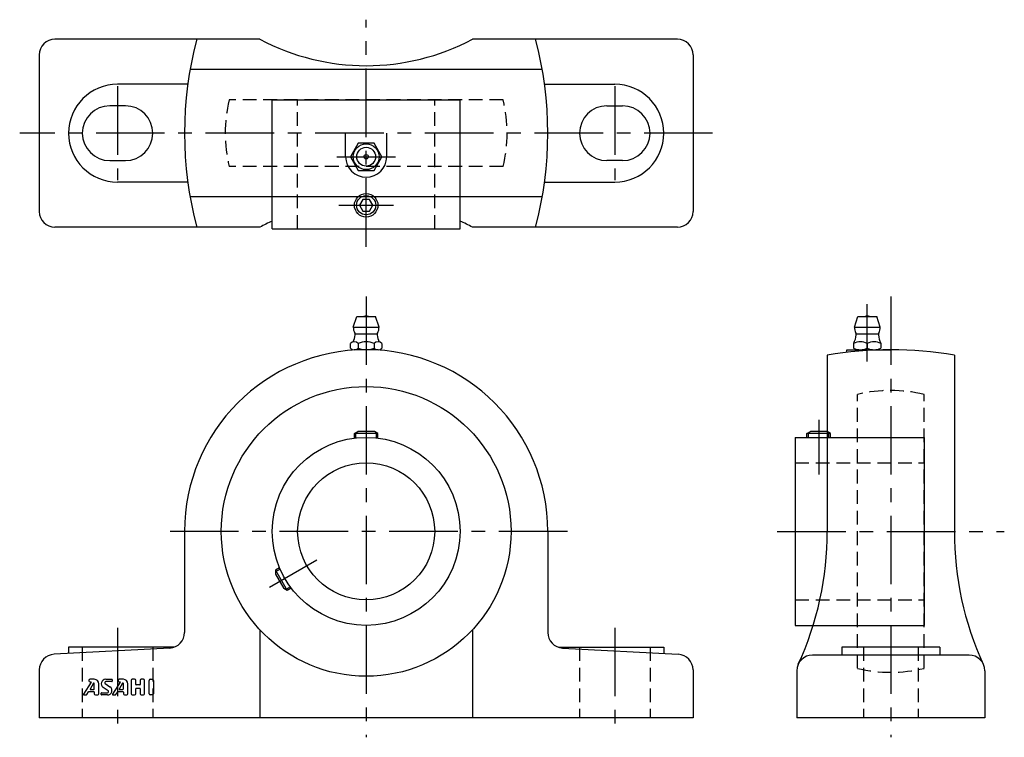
# Model space of a CAD drawing. Extents: x -88 to 163, y -5 to 178.
import ezdxf

# ---------------------------------------------------------------- set-up
doc = ezdxf.new("R2010")
doc.units = 0
doc.header["$LTSCALE"] = 14
doc.header["$MEASUREMENT"] = 0
doc.linetypes.add('CENTER', pattern=[2, 1.25, -0.25, 0.25, -0.25])
doc.linetypes.add('HIDDEN', pattern=[0.375, 0.25, -0.125])
doc.layers.get('0').update_dxf_attribs({"linetype": 'CONTINUOUS'})
for name, color, linetype in [('1', 3, 'CONTINUOUS'), ('CENTER', 1, 'CENTER'), ('HIDDEN', 3, 'HIDDEN')]:
    doc.layers.add(name, color=color, linetype=linetype)

msp = doc.modelspace()

# ---------------------------------------------------------------- linework, layer by layer
for p, q in [((-27.16, 173.3), (-79.5, 173.3)), ((79.5, 173.3), (27.16, 173.3)), ((-83.5, 169.3), (-83.5, 129.3)), ((83.5, 169.3), (83.5, 129.3)), ((44.98, 165.55), (-44.98, 165.55)), ((-45.57, 161.8), (-63.5, 161.8)), ((45.57, 161.8), (63.5, 161.8)), ((-61.5, 156.3), (-65.5, 156.3)), ((-24, 124.9), (-24, 157.8)), ((-24, 157.8), (24, 157.8)), ((24, 124.9), (24, 157.8)), ((61.5, 156.3), (65.5, 156.3)), ((-5.25, 143.3), (-5.25, 149.3)), ((5.25, 143.3), (5.25, 149.3)), ((-65.5, 142.3), (-61.5, 142.3)), ((65.5, 142.3), (61.5, 142.3)), ((-45.57, 136.8), (-63.5, 136.8)), ((45.57, 136.8), (63.5, 136.8)), ((44.98, 133.05), (-44.98, 133.05)), ((-27.16, 125.3), (-79.5, 125.3)), ((-24, 124.9), (24, 124.9)), ((79.5, 125.3), (27.16, 125.3)), ((-3.3, 99.8), (-2.4, 102.5)), ((-2.4, 102.5), (2.4, 102.5)), ((3.3, 99.8), (2.4, 102.5)), ((124.7, 99.8), (125.6, 102.5)), ((125.6, 102.5), (130.4, 102.5)), ((131.3, 99.8), (130.4, 102.5)), ((-3.3, 99.8), (3.3, 99.8)), ((124.7, 99.8), (131.3, 99.8)), ((-4.04, 94.37), (-4.04, 95.63)), ((-2.8, 98.05), (2.8, 98.05)), ((-2.02, 95.63), (-2.02, 94.37)), ((2.02, 95.63), (2.02, 94.37)), ((4.04, 95.63), (4.04, 94.37)), ((124.5, 95.63), (124.5, 94.37)), ((125.2, 98.05), (130.8, 98.05)), ((128, 95.63), (128, 94.37)), ((131.5, 95.63), (131.5, 94.37)), ((3.03, 94), (-3.03, 94)), ((122.75, 94), (134, 94)), ((122.75, 93.32), (122.75, 94)), ((126.25, 94), (129.75, 94)), ((117.75, 92.58), (117.75, 47.6)), ((150.25, 92.58), (150.25, 47.6)), ((-3, 72.6), (-2.13, 73.1)), ((2.13, 73.1), (-2.13, 73.1)), ((3, 72.6), (2.13, 73.1)), ((112.6, 72.6), (113.47, 73.1)), ((117.73, 73.1), (113.47, 73.1)), ((118.6, 72.6), (117.73, 73.1)), ((-3, 71.41), (-3, 72.6)), ((3, 72.6), (-3, 72.6)), ((-2.6, 71.46), (-2.6, 72.83)), ((2.6, 71.46), (2.6, 72.83)), ((3, 71.41), (3, 72.6)), ((109.6, 71.6), (109.6, 23.6)), ((109.6, 71.6), (142.5, 71.6)), ((118.6, 72.6), (112.6, 72.6)), ((112.6, 71.6), (112.6, 72.6)), ((113, 71.6), (113, 72.83)), ((118.2, 71.6), (118.2, 72.83)), ((118.6, 71.6), (118.6, 72.6)), ((142.5, 71.6), (142.5, 23.6)), ((-46.4, 47.6), (-46.4, 21.79)), ((46.4, 47.6), (46.4, 21.79)), ((-22.12, 38.29), (-23.15, 37.7)), ((-21.96, 37.92), (-23.15, 37.24)), ((-23.15, 37.7), (-20.15, 32.5)), ((-23.15, 37.7), (-23.15, 36.7)), ((-23.15, 36.7), (-21.02, 33)), ((-20.15, 32.5), (-21.02, 33)), ((-19.36, 33.42), (-20.55, 32.73)), ((-19.12, 33.1), (-20.15, 32.5)), ((109.6, 23.6), (142.5, 23.6)), ((-27.16, 22.47), (-27.16, 0)), ((27.16, 22.47), (27.16, 0)), ((-50.18, 17.8), (-79.72, 16.2)), ((-49.12, 18), (-76, 18)), ((-76, 18), (-76, 16.4)), ((49.12, 18), (76, 18)), ((50.18, 17.8), (79.72, 16.2)), ((76, 18), (76, 16.4)), ((146.5, 18), (121.5, 18)), ((121.5, 18), (121.5, 16)), ((146.5, 18), (146.5, 16)), ((154, 16), (114, 16)), ((-83.5, 12.21), (-83.5, 0)), ((83.5, 12.21), (83.5, 0)), ((110, 12), (110, 0)), ((158, 12), (158, 0)), ((83.5, 0), (-83.5, 0)), ((158, 0), (110, 0))]:
    msp.add_line(p, q)
for points in [[(-2.02, 146.8), (-4.04, 143.3), (-2.02, 139.8), (2.02, 139.8), (4.04, 143.3), (2.02, 146.8)], [(-0.87, 132.4), (-1.73, 130.9), (-0.87, 129.4), (0.87, 129.4), (1.73, 130.9), (0.87, 132.4)]]:
    msp.add_lwpolyline(points, close=True)
for centre, radius in [((0, 143.3), 3.3), ((0, 143.3), 2.4), ((0, 143.3), 0.555), ((0, 130.9), 3), ((0, 130.9), 2.45), ((0, 47.6), 37), ((0, 47.6), 24), ((0, 47.6), 17.5)]:
    msp.add_circle(centre, radius)
for centre, radius, start, end in [((-79.5, 169.3), 4, 90, 180), ((47.6, 149.3), 94, 165.2075, 194.7925), ((0, 224.55), 58, 242.0823, 297.9177), ((-47.6, 149.3), 94, 345.2075, 14.7925), ((79.5, 169.3), 4, 0, 90), ((-63.5, 149.3), 12.5, 90, 270), ((63.5, 149.3), 12.5, 270, 90), ((-65.5, 149.3), 7, 90, 270), ((-61.5, 149.3), 7, 270, 90), ((61.5, 149.3), 7, 90, 270), ((65.5, 149.3), 7, 270, 90), ((0, 143.3), 5.25, 180, 0), ((-79.5, 129.3), 4, 180, 270), ((79.5, 129.3), 4, 270, 0), ((0, 74.05), 58, 114.4433, 117.9177), ((0, 74.05), 58, 62.0823, 65.5567), ((0, 101.01), 1.59, 69.555, 110.445), ((128, 101.01), 1.59, 69.555, 110.445), ((0, 99.8), 3.3, 180, 208.0616), ((-3.62, 97.87), 0.8, 353.8983, 28.0616), ((3.62, 97.87), 0.8, 151.9384, 186.1017), ((0, 99.8), 3.3, 331.9384, 0), ((128, 99.8), 3.3, 180, 208.0616), ((124.38, 97.87), 0.8, 353.8983, 28.0616), ((131.62, 97.87), 0.8, 151.9384, 186.1017), ((128, 99.8), 3.3, 331.9384, 0), ((-3.03, 94.44), 1.56, 49.7398, 130.2602), ((-8.79, 98.42), 6, 336.1715, 353.8983), ((0, 90.3), 5.7, 69.2291, 110.7709), ((3.03, 94.44), 1.56, 49.7398, 130.2602), ((8.79, 98.42), 6, 186.1017, 203.8285), ((126.25, 91.68), 4.32, 66.1022, 113.8978), ((119.21, 98.42), 6, 332.3723, 353.8983), ((129.75, 91.68), 4.32, 66.1022, 113.8978), ((136.79, 98.42), 6, 186.1017, 207.6277), ((0, 47.6), 46.4, 0, 180), ((-3.03, 95.56), 1.56, 229.7398, 310.2602), ((0, 99.7), 5.7, 249.2291, 290.7709), ((3.03, 95.56), 1.56, 229.7398, 310.2602), ((134, 0), 94, 80.0451, 99.9549), ((126.25, 98.32), 4.32, 246.1022, 293.8978), ((129.75, 98.32), 4.32, 246.1022, 293.8978), ((37.75, 47.24), 80, 335.1946, 0.257), ((230.25, 47.24), 80, 179.743, 204.8054), ((-50.4, 21.79), 4, 273.0857, 0), ((50.4, 21.79), 4, 180, 266.9143), ((-79.5, 12.21), 4, 93.0857, 180), ((79.5, 12.21), 4, 0, 86.9143), ((114, 12), 4, 90, 180), ((154, 12), 4, 0, 90)]:
    msp.add_arc(centre, radius, start, end)
at = {"layer": '1'}
for p, q in [((-70.23, 9.06), (-72.19, 5.99)), ((-70.81, 9.53), (-70.81, 9.44)), ((-69.65, 8.79), (-70.53, 7.33)), ((-69.44, 9.81), (-70.52, 9.81)), ((-70.52, 9.15), (-70.28, 9.15)), ((-69.44, 7.35), (-69.44, 8.73)), ((-68.3, 6.1), (-68.3, 8.67)), ((-65.94, 6.91), (-67.16, 7.72)), ((-66.66, 8.72), (-65.44, 7.91)), ((-66.52, 9.81), (-64.98, 9.81)), ((-64.98, 9.24), (-66.5, 9.24)), ((-64.87, 9.7), (-64.87, 9.35)), ((-62.8, 9.06), (-64.76, 5.99)), ((-63.38, 9.53), (-63.38, 9.43)), ((-62.23, 8.79), (-63.1, 7.33)), ((-62.01, 9.81), (-63.09, 9.81)), ((-63.09, 9.15), (-62.85, 9.15)), ((-62.01, 7.35), (-62.01, 8.73)), ((-60.87, 6.1), (-60.87, 8.67)), ((-60.01, 9.53), (-60.01, 6.1)), ((-59.16, 9.81), (-59.73, 9.81)), ((-58.87, 8.5), (-58.87, 9.53)), ((-57.84, 8.38), (-58.76, 8.38)), ((-57.73, 9.53), (-57.73, 8.5)), ((-56.87, 9.81), (-57.44, 9.81)), ((-56.58, 6.1), (-56.58, 9.53)), ((-55.44, 6.1), (-55.44, 9.53)), ((-55.16, 9.81), (-54.58, 9.81)), ((-54.3, 9.53), (-54.3, 6.1)), ((-72.09, 5.81), (-71.59, 5.81)), ((-71.36, 5.94), (-70.89, 6.64)), ((-70.84, 6.67), (-69.56, 6.67)), ((-70.48, 7.24), (-69.56, 7.24)), ((-69.44, 6.55), (-69.44, 6.1)), ((-69.16, 5.81), (-68.58, 5.81)), ((-67.73, 5.93), (-67.73, 6.27)), ((-67.61, 6.38), (-66.1, 6.38)), ((-66.07, 5.81), (-67.61, 5.81)), ((-64.66, 5.81), (-64.17, 5.81)), ((-63.93, 5.94), (-63.46, 6.64)), ((-63.41, 6.67), (-62.13, 6.67)), ((-63.06, 7.24), (-62.13, 7.24)), ((-62.01, 6.55), (-62.01, 6.1)), ((-61.73, 5.81), (-61.16, 5.81)), ((-59.73, 5.81), (-59.16, 5.81)), ((-58.87, 6.1), (-58.87, 7.41)), ((-58.76, 7.53), (-57.84, 7.53)), ((-57.73, 7.41), (-57.73, 6.1)), ((-57.44, 5.81), (-56.87, 5.81)), ((-54.58, 5.81), (-55.16, 5.81))]:
    msp.add_line(p, q, dxfattribs=at)
for centre, radius, start, end in [((-70.52, 9.53), 0.286, 90, 180), ((-70.52, 9.43), 0.286, 180, 270), ((-70.28, 9.09), 0.0571, 327.5288, 90), ((-69.56, 8.73), 0.114, 0, 149.0362), ((-69.44, 8.67), 1.14, 0, 90), ((-66.52, 8.67), 1.14, 90, 236.3099), ((-66.5, 8.95), 0.286, 90, 236.3099), ((-66.07, 6.95), 1.14, 270, 56.3099), ((-64.98, 9.7), 0.114, 0, 90), ((-64.98, 9.35), 0.114, 270, 0), ((-63.09, 9.53), 0.286, 90, 180), ((-63.09, 9.43), 0.286, 180, 270), ((-62.85, 9.09), 0.0571, 327.5288, 90), ((-62.13, 8.73), 0.114, 0, 149.0362), ((-62.01, 8.67), 1.14, 0, 90), ((-59.73, 9.53), 0.286, 90, 180), ((-59.16, 9.53), 0.286, 0, 90), ((-58.76, 8.5), 0.114, 180, 270), ((-57.84, 8.5), 0.114, 270, 0), ((-57.44, 9.53), 0.286, 90, 180), ((-56.87, 9.53), 0.286, 0, 90), ((-55.16, 9.53), 0.286, 90, 180), ((-54.58, 9.53), 0.286, 0, 90), ((-72.09, 5.93), 0.114, 147.5288, 270), ((-71.59, 6.1), 0.286, 270, 326.3099), ((-70.84, 6.61), 0.0571, 90, 146.3099), ((-70.48, 7.3), 0.0571, 149.0362, 270), ((-69.56, 7.35), 0.114, 270, 0), ((-69.56, 6.55), 0.114, 0, 90), ((-69.16, 6.1), 0.286, 180, 270), ((-68.58, 6.1), 0.286, 270, 0), ((-67.61, 6.27), 0.114, 90, 180), ((-67.61, 5.93), 0.114, 180, 270), ((-66.1, 6.67), 0.286, 270, 56.3099), ((-64.66, 5.93), 0.114, 147.5288, 270), ((-64.17, 6.1), 0.286, 270, 326.3099), ((-63.41, 6.61), 0.0571, 90, 146.3099), ((-63.06, 7.3), 0.0571, 149.0362, 270), ((-62.13, 7.35), 0.114, 270, 0), ((-62.13, 6.55), 0.114, 0, 90), ((-61.73, 6.1), 0.286, 180, 270), ((-61.16, 6.1), 0.286, 270, 0), ((-59.73, 6.1), 0.286, 180, 270), ((-59.16, 6.1), 0.286, 270, 0), ((-58.76, 7.41), 0.114, 90, 180), ((-57.84, 7.41), 0.114, 0, 90), ((-57.44, 6.1), 0.286, 180, 270), ((-56.87, 6.1), 0.286, 270, 0), ((-55.16, 6.1), 0.286, 180, 270), ((-54.58, 6.1), 0.286, 270, 0)]:
    msp.add_arc(centre, radius, start, end, dxfattribs=at)
at = {"layer": 'CENTER'}
for p, q in [((0, 120.3), (0, 178.3)), ((-63.5, 161.3), (-63.5, 137.3)), ((63.5, 161.3), (63.5, 137.3)), ((88.5, 149.3), (-88.5, 149.3)), ((-7.51, 143.3), (7.51, 143.3)), ((-7, 130.9), (7, 130.9)), ((0, 107.6), (0, -5)), ((134, 107.6), (134, -5)), ((128, 91), (128, 105.6)), ((115.6, 76.1), (115.6, 62.1)), ((51.4, 47.6), (-51.4, 47.6)), ((105, 47.6), (163, 47.6)), ((-24.68, 33.35), (-12.56, 40.35)), ((-63.5, 23), (-63.5, -5)), ((63.5, 23), (63.5, -5))]:
    msp.add_line(p, q, dxfattribs=at)
at = {"layer": 'HIDDEN'}
for p, q in [((34.98, 157.8), (-34.98, 157.8)), ((-17.5, 124.9), (-17.5, 157.8)), ((17.5, 124.9), (17.5, 157.8)), ((34.98, 140.8), (-34.98, 140.8)), ((125.5, 12.62), (125.5, 82.58)), ((142.5, 12.62), (142.5, 82.58)), ((109.6, 65.1), (142.5, 65.1)), ((109.6, 30.1), (142.5, 30.1)), ((-72.5, 18), (-72.5, 0)), ((-54.5, 18), (-54.5, 0)), ((54.5, 18), (54.5, 0)), ((72.5, 18), (72.5, 0)), ((127, 18), (127, 0)), ((141, 18), (141, 0))]:
    msp.add_line(p, q, dxfattribs=at)
for centre, start, end in [((0, 149.3), 166.3429, 193.6571), ((0, 149.3), 346.3429, 13.6571), ((134, 47.6), 76.3429, 103.6571), ((134, 47.6), 256.3429, 283.6571)]:
    msp.add_arc(centre, 36, start, end, dxfattribs=at)

doc.saveas('drawing.dxf')
